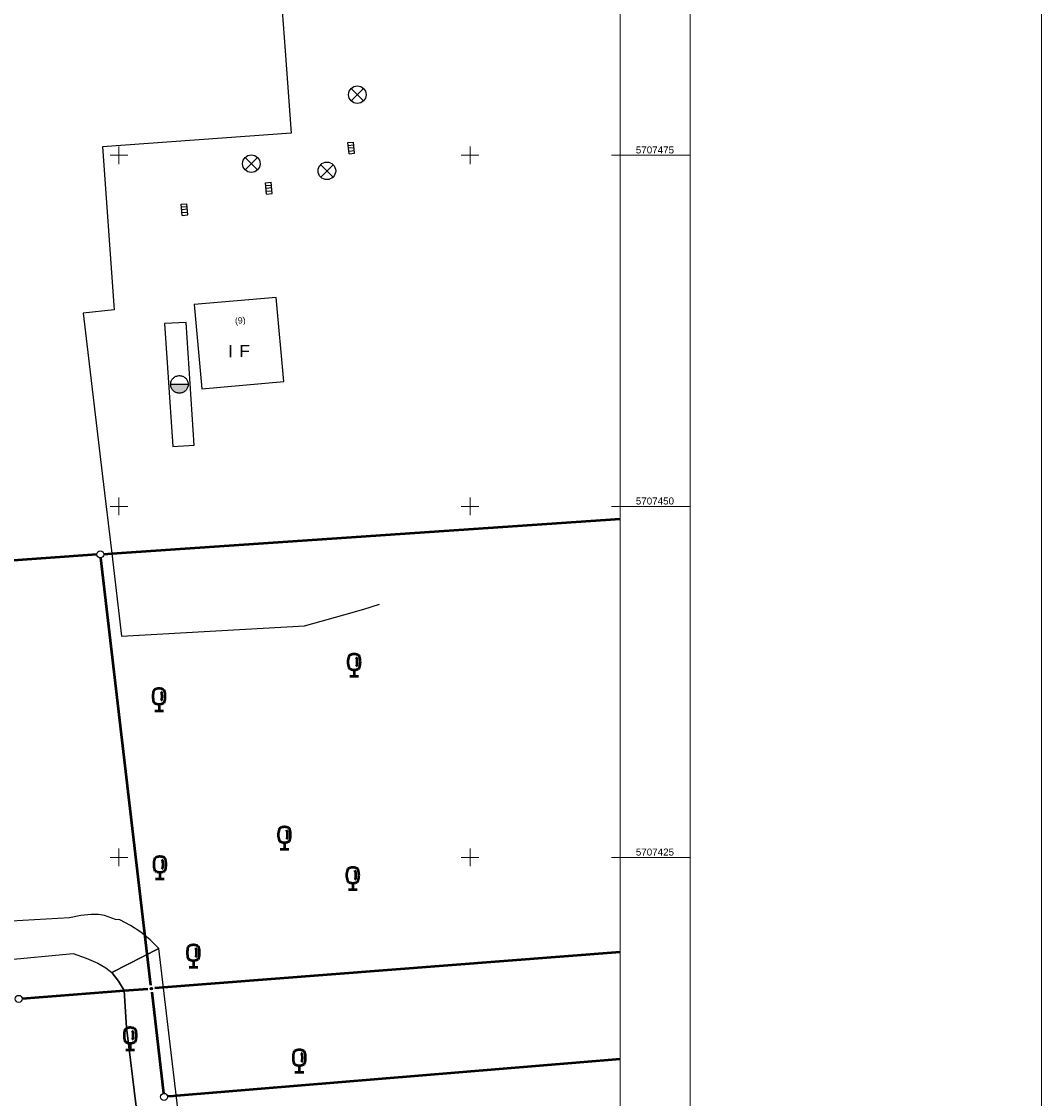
# Model space of a CAD drawing. Header units: metres. Extents: x 32377355 to 32378041, y 5707167 to 5708004.
# Tile 60 of 80: x 32377968 to 32378041, y 5707408 to 5707485. Entities that reach past the tile are written whole.
import ezdxf

# ---------------------------------------------------------------- set-up
doc = ezdxf.new("R2010")
doc.units = ezdxf.units.M
doc.header["$LTSCALE"] = 0.25
doc.layers.get('0').update_dxf_attribs({"color": 1, "linetype": 'CONTINUOUS'})
for name, color, linetype, lineweight in [('Bauwerke_ Einrichtungen_ Siedlungsf.', 201, 'CONTINUOUS', 25), ('Bauwerke_ Einrichtungen_ Verkehr', 40, 'CONTINUOUS', 25), ('Besondere Vegetationsmerkmale', 91, 'CONTINUOUS', 25), ('Ebene 71', 71, 'CONTINUOUS', 0), ('Flurstücke_ Grenzpunkte', 51, 'CONTINUOUS', 25), ('Gebäude', 9, 'CONTINUOUS', 25), ('Reliefformen', 32, 'CONTINUOUS', 25), ('TN_ Siedlung', 211, 'CONTINUOUS', 25)]:
    doc.layers.add(name, color=color, linetype=linetype, lineweight=lineweight)
doc.styles.add('N 7 380 - Arial_ normal_ 7 pt', font='Arial.ttf')
doc.styles.add('N 7 380 - Arial_ normal_ 7 pt_ Hausnummer', font='Arial.ttf')
doc.styles.add('Schrift rechtsgenei', font='Arial.ttf')

# ---------------------------------------------------------------- blocks, each defined once
blk = doc.blocks.new('Straßensinkkasten (NW)', base_point=(0, 0.25))
at = {"color": 0, "lineweight": -2}
for p, q in [((-0.5, 0.25), (0.5, 0.25)), ((-0.5, 0.25), (-0.5, -0.25)), ((-0.25, 0.25), (-0.25, -0.25)), ((0, -0.25), (0, 0.25)), ((0.25, 0.25), (0.25, -0.25)), ((0.5, 0.25), (0.5, -0.25)), ((-0.5, -0.25), (0.5, -0.25))]:
    blk.add_line(p, q, dxfattribs=at)
blk = doc.blocks.new('Einsteigeschacht')
at = {"color": 0, "lineweight": -2}
for p, q in [((-0.353585, 0.353585), (0.353585, -0.353585)), ((0.353585, 0.353585), (-0.353585, -0.353585))]:
    blk.add_line(p, q, dxfattribs=at)
blk.add_circle((0, 0), 0.5, dxfattribs=at)
blk = doc.blocks.new('Laubbaum', base_point=(0, -0.5))
at = {"color": 0, "lineweight": -2}
for p, q in [((-0.170865, 0.45636), (-0.13513, 0.47336)), ((-0.13513, 0.47336), (-0.097725, 0.4863)), ((-0.097725, 0.4863), (-0.05912, 0.495015)), ((-0.05912, 0.495015), (-0.01979, 0.4994)), ((-0.01979, 0.4994), (0.01979, 0.4994)), ((0.01979, 0.4994), (0.05912, 0.495015)), ((0.05912, 0.495015), (0.097725, 0.4863)), ((0.097725, 0.4863), (0.13513, 0.47336)), ((0.13513, 0.47336), (0.170865, 0.45636)), ((-0.25755, 0.14275), (-0.255405, 0.20252)), ((-0.255405, 0.08298), (-0.25755, 0.14275)), ((-0.255405, 0.20252), (-0.248985, 0.261985)), ((-0.248985, 0.023515), (-0.255405, 0.08298)), ((-0.248985, 0.261985), (-0.23832, 0.32084)), ((-0.23832, -0.03534), (-0.248985, 0.023515)), ((-0.23832, 0.32084), (-0.223465, 0.378775)), ((-0.223465, 0.378775), (-0.2045, 0.4355)), ((-0.2045, 0.4355), (-0.170865, 0.45636)), ((0.072, 0.3585), (0.09129, 0.335215)), ((0.09129, 0.335215), (0.105485, 0.308515)), ((0.114, 0), (0.104515, -0.021505)), ((0.105485, 0.308515), (0.114, 0.2795)), ((0.114, 0.2795), (0.118245, 0.13975)), ((0.118245, 0.13975), (0.114, 0)), ((0.170865, 0.45636), (0.2045, 0.4355)), ((0.2045, 0.4355), (0.223465, 0.378775)), ((0.223465, 0.378775), (0.23832, 0.32084)), ((0.23832, 0.32084), (0.248985, 0.261985)), ((0.248985, 0.023515), (0.23832, -0.03534)), ((0.248985, 0.261985), (0.255405, 0.20252)), ((0.255405, 0.08298), (0.248985, 0.023515)), ((0.255405, 0.20252), (0.25755, 0.14275)), ((0.25755, 0.14275), (0.255405, 0.08298)), ((-0.223465, -0.093275), (-0.23832, -0.03534)), ((-0.2045, -0.15), (-0.223465, -0.093275)), ((-0.17082, -0.170725), (-0.2045, -0.15)), ((-0.135065, -0.187615), (-0.17082, -0.170725)), ((-0.097665, -0.200465), (-0.135065, -0.187615)), ((-0.05908, -0.20912), (-0.097665, -0.200465)), ((-0.019775, -0.213475), (-0.05908, -0.20912)), ((0.019775, -0.213475), (-0.019775, -0.213475)), ((0, -0.2205), (0, -0.5)), ((0.05908, -0.20912), (0.019775, -0.213475)), ((0.097665, -0.200465), (0.05908, -0.20912)), ((0.09082, -0.04061), (0.0735, -0.0565)), ((0.104515, -0.021505), (0.09082, -0.04061)), ((0.135065, -0.187615), (0.097665, -0.200465)), ((0.17082, -0.170725), (0.135065, -0.187615)), ((0.2045, -0.15), (0.17082, -0.170725)), ((0.223465, -0.093275), (0.2045, -0.15)), ((0.23832, -0.03534), (0.223465, -0.093275)), ((0.1905, -0.5), (-0.1905, -0.5))]:
    blk.add_line(p, q, dxfattribs=at)
blk = doc.blocks.new('Vorratsbehälter_ Speicherbauwerk')
at = {"lineweight": -2}
blk.add_hatch(color=0, dxfattribs=at).paths.add_polyline_path([(0.5, 0), (-0.5, 0, 1)], flags=0)
at = {"color": 0, "lineweight": -2}
for p, q in [((-0.5, 0), (-0.497985, 0.04482)), ((0.5, 0), (-0.5, 0)), ((-0.497985, -0.04482), (-0.5, 0)), ((-0.497985, 0.04482), (-0.491965, 0.08928)), ((-0.491965, 0.08928), (-0.48198, 0.13302)), ((-0.48198, 0.13302), (-0.468115, 0.175685)), ((-0.468115, 0.175685), (-0.450485, 0.21694)), ((-0.450485, 0.21694), (-0.429225, 0.25645)), ((-0.429225, 0.25645), (-0.40451, 0.293895)), ((-0.40451, 0.293895), (-0.376535, 0.32897)), ((-0.376535, 0.32897), (-0.34553, 0.361395)), ((-0.34553, 0.361395), (-0.311745, 0.390915)), ((-0.311745, 0.390915), (-0.27545, 0.417285)), ((-0.27545, 0.417285), (-0.236935, 0.4403)), ((-0.236935, 0.4403), (-0.196515, 0.459765)), ((-0.196515, 0.459765), (-0.15451, 0.47553)), ((-0.15451, 0.47553), (-0.11126, 0.487465)), ((-0.11126, 0.487465), (-0.067115, 0.495475)), ((-0.067115, 0.495475), (-0.02243, 0.499495)), ((-0.02243, 0.499495), (0.02243, 0.499495)), ((0.02243, 0.499495), (0.067115, 0.495475)), ((0.067115, 0.495475), (0.11126, 0.487465)), ((0.11126, 0.487465), (0.15451, 0.47553)), ((0.15451, 0.47553), (0.196515, 0.459765)), ((0.196515, 0.459765), (0.236935, 0.4403)), ((0.236935, 0.4403), (0.27545, 0.417285)), ((0.27545, 0.417285), (0.311745, 0.390915)), ((0.311745, 0.390915), (0.34553, 0.361395)), ((0.34553, 0.361395), (0.376535, 0.32897)), ((0.376535, 0.32897), (0.40451, 0.293895)), ((0.40451, 0.293895), (0.429225, 0.25645)), ((0.429225, 0.25645), (0.450485, 0.21694)), ((0.450485, 0.21694), (0.468115, 0.175685)), ((0.468115, 0.175685), (0.48198, 0.13302)), ((0.48198, 0.13302), (0.491965, 0.08928)), ((0.491965, 0.08928), (0.497985, 0.04482)), ((0.497985, 0.04482), (0.5, 0)), ((0.5, 0), (0.497985, -0.04482)), ((-0.491965, -0.08928), (-0.497985, -0.04482)), ((-0.48198, -0.13302), (-0.491965, -0.08928)), ((-0.468115, -0.175685), (-0.48198, -0.13302)), ((-0.450485, -0.21694), (-0.468115, -0.175685)), ((-0.429225, -0.25645), (-0.450485, -0.21694)), ((-0.40451, -0.293895), (-0.429225, -0.25645)), ((-0.376535, -0.32897), (-0.40451, -0.293895)), ((-0.34553, -0.361395), (-0.376535, -0.32897)), ((-0.311745, -0.390915), (-0.34553, -0.361395)), ((-0.27545, -0.417285), (-0.311745, -0.390915)), ((-0.236935, -0.4403), (-0.27545, -0.417285)), ((-0.196515, -0.459765), (-0.236935, -0.4403)), ((-0.15451, -0.47553), (-0.196515, -0.459765)), ((-0.11126, -0.487465), (-0.15451, -0.47553)), ((-0.067115, -0.495475), (-0.11126, -0.487465)), ((-0.02243, -0.499495), (-0.067115, -0.495475)), ((0.02243, -0.499495), (-0.02243, -0.499495)), ((0.067115, -0.495475), (0.02243, -0.499495)), ((0.11126, -0.487465), (0.067115, -0.495475)), ((0.15451, -0.47553), (0.11126, -0.487465)), ((0.196515, -0.459765), (0.15451, -0.47553)), ((0.236935, -0.4403), (0.196515, -0.459765)), ((0.27545, -0.417285), (0.236935, -0.4403)), ((0.311745, -0.390915), (0.27545, -0.417285)), ((0.34553, -0.361395), (0.311745, -0.390915)), ((0.376535, -0.32897), (0.34553, -0.361395)), ((0.40451, -0.293895), (0.376535, -0.32897)), ((0.429225, -0.25645), (0.40451, -0.293895)), ((0.450485, -0.21694), (0.429225, -0.25645)), ((0.468115, -0.175685), (0.450485, -0.21694)), ((0.48198, -0.13302), (0.468115, -0.175685)), ((0.491965, -0.08928), (0.48198, -0.13302)), ((0.497985, -0.04482), (0.491965, -0.08928))]:
    blk.add_line(p, q, dxfattribs=at)
blk = doc.blocks.new('Grenzpunkt mit Abmarkung')
at = {"color": 0, "lineweight": -2}
blk.add_circle((0, 0), 0.5, dxfattribs=at)
blk = doc.blocks.new('Grenzpunkt_ Abm. nach Quellenlage n. zu spezifizieren')
at = {"lineweight": -2}
blk.add_hatch(color=0, dxfattribs=at).paths.add_polyline_path([(0, 0.165, -1), (0, -0.165, -1)], flags=0)
at = {"color": 0, "lineweight": -2}
blk.add_circle((0, 0), 0.165, dxfattribs=at)

msp = doc.modelspace()

# ---------------------------------------------------------------- linework, layer by layer
at = {"layer": 'Bauwerke_ Einrichtungen_ Siedlungsf.', "color": 7, "linetype": 'Continuous', "lineweight": 25}
for p, q in [((32377979.775722, 5707463.100003), (32377978.240722, 5707463.024002)), ((32377978.240722, 5707463.024002), (32377978.832722, 5707454.254002)), ((32377980.365722, 5707454.358002), (32377979.775722, 5707463.100003)), ((32377978.832722, 5707454.254002), (32377980.365722, 5707454.358002))]:
    msp.add_line(p, q, dxfattribs=at)
at = {"layer": 'Bauwerke_ Einrichtungen_ Verkehr', "color": 37, "linetype": 'Continuous', "lineweight": 25, "true_color": 0x805c3b}
for p, q in [((32377985.823723, 5707496.311002), (32377986.830722, 5707482.442002)), ((32377986.830722, 5707482.442002), (32377987.252723, 5707476.576003)), ((32377987.252723, 5707476.576003), (32377973.817722, 5707475.605003)), ((32377973.817722, 5707475.605003), (32377974.658723, 5707463.981003)), ((32377974.658723, 5707463.981003), (32377972.441723, 5707463.744002)), ((32377972.441723, 5707463.744002), (32377973.802723, 5707452.342002)), ((32377979.775722, 5707463.100003), (32377978.240722, 5707463.024002)), ((32377978.240722, 5707463.024002), (32377978.832722, 5707454.254002)), ((32377980.365722, 5707454.358002), (32377979.775722, 5707463.100003)), ((32377978.832722, 5707454.254002), (32377980.365722, 5707454.358002)), ((32377973.802723, 5707452.342002), (32377974.484723, 5707446.631002)), ((32377974.484723, 5707446.631002), (32377975.187723, 5707440.742003)), ((32377992.426723, 5707442.677002), (32377993.554722, 5707443.022002)), ((32377988.220723, 5707441.493002), (32377991.006723, 5707442.265003)), ((32377991.006723, 5707442.265003), (32377992.426723, 5707442.677002)), ((32377975.187723, 5707440.742003), (32377988.220723, 5707441.493002))]:
    msp.add_line(p, q, dxfattribs=at)
at = {"layer": 'Ebene 71', "color": 7, "linetype": 'Continuous', "lineweight": 9}
for p, q in [((32377974.999722, 5707474.372003), (32377974.999722, 5707475.622003)), ((32377999.999722, 5707474.372003), (32377999.999722, 5707475.622003)), ((32377974.374722, 5707474.997003), (32377975.624722, 5707474.997003)), ((32377999.374722, 5707474.997003), (32378000.624722, 5707474.997003)), ((32378010.060612, 5707474.997003), (32378010.685612, 5707474.997003)), ((32377974.999722, 5707449.372003), (32377974.999722, 5707450.622003)), ((32377999.999722, 5707449.372003), (32377999.999722, 5707450.622003)), ((32377974.374722, 5707449.997003), (32377975.624722, 5707449.997003)), ((32377999.374722, 5707449.997003), (32378000.624722, 5707449.997003)), ((32378010.060612, 5707449.997003), (32378010.685612, 5707449.997003)), ((32377974.999722, 5707424.372003), (32377974.999722, 5707425.622003)), ((32377999.999722, 5707424.372003), (32377999.999722, 5707425.622003)), ((32377974.374722, 5707424.997003), (32377975.624722, 5707424.997003)), ((32377999.374722, 5707424.997003), (32378000.624722, 5707424.997003)), ((32378010.060612, 5707424.997003), (32378010.685612, 5707424.997003))]:
    msp.add_line(p, q, dxfattribs=at)
at = {"layer": 'Ebene 71', "color": 7, "lineweight": 18}
for p, q in [((32378010.685612, 5707474.997003), (32378015.685612, 5707474.997003)), ((32378010.685612, 5707449.997003), (32378015.685612, 5707449.997003)), ((32378010.685612, 5707424.997003), (32378015.685612, 5707424.997003))]:
    msp.add_line(p, q, dxfattribs=at)
at = {"layer": 'Ebene 71', "color": 7, "linetype": 'Continuous', "lineweight": 18}
msp.add_lwpolyline([(32377355.4975, 5707167.1275), (32377355.4975, 5708004.388635), (32378040.685612, 5708004.388635), (32378040.685612, 5707167.1275), (32377355.4975, 5707167.1275)], close=True, dxfattribs=at)
at = {"layer": 'Ebene 71', "color": 7, "lineweight": 18}
for points in [[(32377361.77, 5707168.4), (32377361.77, 5708003.116135), (32378015.663113, 5708003.116135), (32378015.663113, 5707168.4), (32377361.77, 5707168.4)], [(32377366.7475, 5707173.3775), (32377366.7475, 5707998.138635), (32378010.685612, 5707998.138635), (32378010.685612, 5707173.3775), (32377366.7475, 5707173.3775)]]:
    msp.add_lwpolyline(points, close=True, dxfattribs=at)
at = {"layer": 'Flurstücke_ Grenzpunkte', "color": 7, "linetype": 'Continuous', "lineweight": 50}
for p, q in [((32377974.484723, 5707446.631002), (32378010.685612, 5707449.102408)), ((32377973.418333, 5707446.557537), (32377953.18111, 5707445.140465)), ((32377977.276508, 5707415.905287), (32377973.696938, 5707446.326715)), ((32377973.917135, 5707446.592097), (32377974.484723, 5707446.631002)), ((32378010.685612, 5707418.259295), (32377977.554965, 5707415.676432)), ((32377968.104975, 5707414.944315), (32377975.379723, 5707415.508003)), ((32377975.379723, 5707415.508003), (32377977.056465, 5707415.637717)), ((32377977.334858, 5707415.408705), (32377978.181585, 5707408.193297)), ((32378010.685612, 5707410.63861), (32377979.099723, 5707408.019002)), ((32377978.872722, 5707408.000002), (32377978.459863, 5707407.9657)), ((32377979.099723, 5707408.019002), (32377978.872722, 5707408.000002))]:
    msp.add_line(p, q, dxfattribs=at)
at = {"layer": 'Gebäude', "color": 7, "linetype": 'Continuous', "lineweight": 25}
for p, q in [((32377986.198723, 5707464.877002), (32377980.362723, 5707464.360003)), ((32377986.728723, 5707458.885002), (32377986.198723, 5707464.877002)), ((32377980.362723, 5707464.360003), (32377980.892723, 5707458.368002)), ((32377980.892723, 5707458.368002), (32377986.728723, 5707458.885002))]:
    msp.add_line(p, q, dxfattribs=at)
at = {"layer": 'Reliefformen', "color": 37, "linetype": 'Continuous', "lineweight": 25, "true_color": 0x805c3b}
for p, q in [((32377971.472723, 5707420.695002), (32377967.321723, 5707420.456002)), ((32377972.284722, 5707420.855003), (32377971.472723, 5707420.695002)), ((32377973.019723, 5707420.937002), (32377972.284722, 5707420.855003)), ((32377973.541723, 5707420.926002), (32377973.019723, 5707420.937002)), ((32377973.972723, 5707420.854002), (32377973.541723, 5707420.926002)), ((32377974.763723, 5707420.586002), (32377973.972723, 5707420.854002)), ((32377975.058722, 5707420.549003), (32377974.763723, 5707420.586002)), ((32377975.827723, 5707420.151003), (32377975.058722, 5707420.549003)), ((32377976.552723, 5707419.677002), (32377975.827723, 5707420.151003)), ((32377977.225722, 5707419.132002), (32377976.552723, 5707419.677002)), ((32377974.481723, 5707416.796002), (32377977.839722, 5707418.521002)), ((32377977.839722, 5707418.521002), (32377974.481723, 5707416.796002)), ((32377977.839722, 5707418.521002), (32377977.225722, 5707419.132002)), ((32377983.825723, 5707368.238002), (32377977.839722, 5707418.521002)), ((32377966.737723, 5707417.683002), (32377971.746723, 5707418.164002)), ((32377966.737723, 5707417.683002), (32377971.746723, 5707418.164002)), ((32377971.746723, 5707418.164002), (32377972.673723, 5707417.812002)), ((32377971.746723, 5707418.164002), (32377972.673723, 5707417.812002)), ((32377972.673723, 5707417.812002), (32377973.489723, 5707417.461002)), ((32377972.673723, 5707417.812002), (32377973.489723, 5707417.461002)), ((32377973.489723, 5707417.461002), (32377974.069722, 5707417.136002)), ((32377973.489723, 5707417.461002), (32377974.069722, 5707417.136002)), ((32377974.069722, 5707417.136002), (32377974.481723, 5707416.796002)), ((32377974.069722, 5707417.136002), (32377974.481723, 5707416.796002)), ((32377974.481723, 5707416.796002), (32377974.970723, 5707416.185003)), ((32377974.970723, 5707416.185003), (32377974.481723, 5707416.796002)), ((32377974.970723, 5707416.185003), (32377975.379723, 5707415.508003)), ((32377975.379723, 5707415.508003), (32377974.970723, 5707416.185003)), ((32377975.379723, 5707415.508003), (32377975.546723, 5707412.894002)), ((32377975.546723, 5707412.894002), (32377975.379723, 5707415.508003)), ((32377975.546723, 5707412.894002), (32377982.504723, 5707354.787003)), ((32377982.504723, 5707354.787003), (32377975.546723, 5707412.894002))]:
    msp.add_line(p, q, dxfattribs=at)
at = {"layer": 'TN_ Siedlung', "color": 253, "linetype": 'Continuous', "lineweight": 25, "true_color": 0xb2b2b2}
for p, q in [((32377973.418333, 5707446.557537), (32377953.18111, 5707445.140465)), ((32377977.276508, 5707415.905287), (32377973.696938, 5707446.326715)), ((32377978.181585, 5707408.193297), (32377977.334858, 5707415.408705)), ((32377979.099723, 5707408.019002), (32378010.685612, 5707410.63861)), ((32377978.459863, 5707407.9657), (32377978.872722, 5707408.000002)), ((32377978.872722, 5707408.000002), (32377979.099723, 5707408.019002))]:
    msp.add_line(p, q, dxfattribs=at)

# ---------------------------------------------------------------- block references
at = {"layer": 'Bauwerke_ Einrichtungen_ Siedlungsf.', "color": 7, "lineweight": 25, "xscale": 1.25, "yscale": 1.25, "zscale": 1.25}
for name, p in [('Einsteigeschacht', (32377991.971723, 5707479.311002)), ('Einsteigeschacht', (32377984.421723, 5707474.401003)), ('Einsteigeschacht', (32377989.805723, 5707473.887002)), ('Vorratsbehälter_ Speicherbauwerk', (32377979.303312, 5707458.68408))]:
    msp.add_blockref(name, p, dxfattribs=at)
at = {"layer": 'Bauwerke_ Einrichtungen_ Siedlungsf.', "color": 7, "lineweight": 25, "xscale": 0.8, "yscale": 0.8, "zscale": 0.8, "rotation": 95.16799999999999}
for p in [(32377991.343722, 5707475.500002), (32377985.476723, 5707472.639003), (32377979.472723, 5707471.117003)]:
    msp.add_blockref('Straßensinkkasten (NW)', p, dxfattribs=at)
at = {"layer": 'Besondere Vegetationsmerkmale', "color": 116, "lineweight": 50, "true_color": 0x008230, "xscale": 1.625, "yscale": 1.625, "zscale": 1.625}
for p in [(32377991.743723, 5707437.870002), (32377977.853723, 5707435.422002), (32377986.782722, 5707425.566003), (32377977.919723, 5707423.450002), (32377991.650722, 5707422.682002), (32377980.300723, 5707417.166002), (32377975.802723, 5707411.279002), (32377987.841722, 5707409.691003)]:
    msp.add_blockref('Laubbaum', p, dxfattribs=at)
at = {"layer": 'Flurstücke_ Grenzpunkte', "color": 7, "lineweight": 25, "xscale": 0.5, "yscale": 0.5, "zscale": 0.5}
for name, p in [('Grenzpunkt mit Abmarkung', (32377973.667723, 5707446.575002)), ('Grenzpunkt_ Abm. nach Quellenlage n. zu spezifizieren', (32377977.305723, 5707415.657003)), ('Grenzpunkt mit Abmarkung', (32377967.855723, 5707414.925002)), ('Grenzpunkt mit Abmarkung', (32377978.210723, 5707407.945002))]:
    msp.add_blockref(name, p, dxfattribs=at)

# ---------------------------------------------------------------- texts
at = {"layer": 'Ebene 71', "color": 7, "lineweight": 18, "char_height": 0.5, "attachment_point": 7, "line_spacing_factor": 0.69, "style": 'Schrift rechtsgenei'}
for s, insert in [('5707475', (32378011.803112, 5707475.122003)), ('5707450', (32378011.803112, 5707450.122003)), ('5707425', (32378011.803112, 5707425.122003))]:
    msp.add_mtext(s, dxfattribs=dict(at, insert=insert))
at = {"layer": 'Gebäude', "color": 7, "lineweight": 25, "insert": (32377983.291768, 5707462.850375), "char_height": 0.4425, "attachment_point": 7, "rotation": 4.99207652, "line_spacing_factor": 0.69, "style": 'N 7 380 - Arial_ normal_ 7 pt_ Hausnummer'}
msp.add_mtext('(9)', dxfattribs=at)
at = {"layer": 'Gebäude', "color": 7, "lineweight": 35, "char_height": 0.875, "attachment_point": 7, "line_spacing_factor": 0.69, "style": 'N 7 380 - Arial_ normal_ 7 pt'}
for s, insert in [('I', (32377982.77591, 5707460.619502)), ('F', (32377983.57291, 5707460.623502))]:
    msp.add_mtext(s, dxfattribs=dict(at, insert=insert))

doc.saveas('drawing.dxf')
